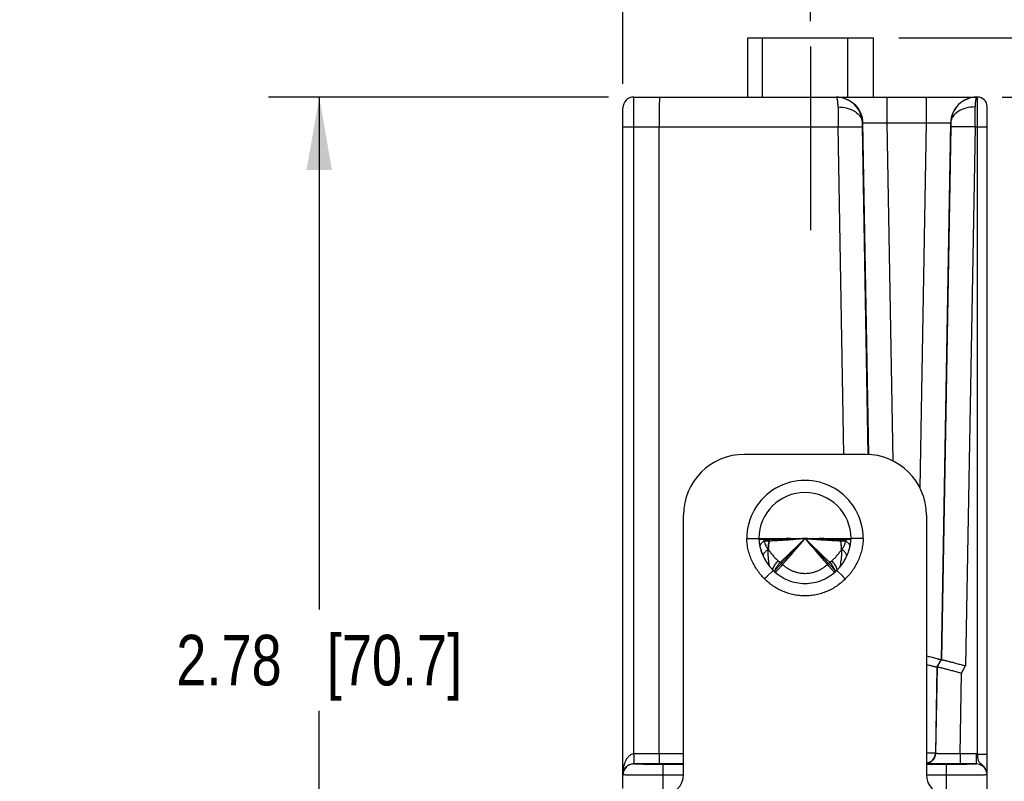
# Model space of a CAD drawing. Header units: inches. Extents: x 0 to 22, y 0 to 17.
# Tile 39 of 42: x 13.9 to 16.3, y 13.5 to 15.4. Entities that reach past the tile are written whole.
import ezdxf

# ---------------------------------------------------------------- set-up
doc = ezdxf.new("R2010")
doc.units = ezdxf.units.IN
doc.header["$LTSCALE"] = 1.21
doc.header["$MEASUREMENT"] = 0
doc.linetypes.add('CENTER', pattern=[0.6, 0.375, -0.075, 0.075, -0.075])
doc.layers.get('0').update_dxf_attribs({"linetype": 'CONTINUOUS'})
for name, color, linetype in [('02___PRT_ALL_AXES', 7, 'CONTINUOUS'), ('06___PRT_ALL_SURFS', 7, 'CONTINUOUS'), ('DEFAULT_1', 7, 'CENTER'), ('DIMENSIONS', 7, 'CONTINUOUS'), ('FEATURES', 7, 'CONTINUOUS')]:
    doc.layers.add(name, color=color, linetype=linetype)
doc.styles.get("Standard").update_dxf_attribs({"font": 'txt', "width": 0.8})
doc.dimstyles.new('DIMSTYLE_1', dxfattribs={"dimtxt": 0.125, "dimasz": 0.18, "dimexe": 0.125, "dimexo": 0.0625, "dimgap": 0.0625, "dimtad": 0, "dimtih": 1, "dimtoh": 1, "dimzin": 4, "dimdsep": 46, "dimtxsty": 'STANDARD', "dimblk": '_FILLED', "dimblk1": '_FILLED', "dimblk2": '_FILLED', "dimcen": 0.09, "dimadec": 0, "dimazin": 0, "dimtp": 0.001, "dimtm": 0.001, "dimtfac": 1, "dimtofl": 0, "dimtmove": 0, "dimatfit": 3, "dimldrblk": '_FILLED', "dimfxl": 1, "dimtolj": 1, "dimtzin": 4, "dimarcsym": 0})

# ---------------------------------------------------------------- blocks, each defined once
blk = doc.blocks.new('_FILLED')
at = {"color": 0, "linetype": 'BYBLOCK'}
blk.add_solid([(0, 0), (-1, 0.174), (-1, -0.174)], dxfattribs=at)
blk = doc.blocks.new('*D2')
at = {"layer": 'DIMENSIONS', "color": 2, "linetype": 'CONTINUOUS'}
for p, q in [((15.3525, 15.1992), (15.3525, 16.1879)), ((15.8165, 15.3544), (15.8165, 16.1879)), ((15.3525, 16.0629), (14.9499, 16.0629)), ((15.8165, 16.0629), (16.1765, 16.0629))]:
    blk.add_line(p, q, dxfattribs=at)
at = {"layer": 'DIMENSIONS', "color": 2, "linetype": 'CONTINUOUS', "xscale": 0.18, "yscale": 0.18, "zscale": 0.18}
blk.add_blockref('_FILLED', (15.3525, 16.0629), dxfattribs=at)
at = {"layer": 'DIMENSIONS', "color": 2, "linetype": 'CONTINUOUS', "xscale": 0.18, "yscale": 0.18, "zscale": 0.18, "rotation": 180}
blk.add_blockref('_FILLED', (15.8165, 16.0629), dxfattribs=at)
at = {"layer": 'DIMENSIONS', "color": 2, "linetype": 'CONTINUOUS', "insert": (14.8874, 16.1254), "char_height": 0.125, "width": 1.025, "attachment_point": 3, "line_spacing_factor": 0.9}
blk.add_mtext('.46{\\Ftxt.shx;\\W1.000000;\\H0.125000; }[11.8]', dxfattribs=at)
blk = doc.blocks.new('*D3')
at = {"layer": 'DIMENSIONS', "color": 2, "linetype": 'CONTINUOUS'}
for p, q in [((17.0025, 15.3129), (17.0025, 15.6568)), ((17.0025, 15.6568), (17.12, 15.6568)), ((16.0345, 15.3129), (17.1275, 15.3129)), ((16.2897, 15.1669), (17.1275, 15.1669)), ((17.0025, 15.1669), (17.0025, 14.8069))]:
    blk.add_line(p, q, dxfattribs=at)
at = {"layer": 'DIMENSIONS', "color": 2, "linetype": 'CONTINUOUS', "xscale": 0.18, "yscale": 0.18, "zscale": 0.18}
for p, rotation in [((17.0025, 15.3129), 270), ((17.0025, 15.1669), 90)]:
    blk.add_blockref('_FILLED', p, dxfattribs=dict(at, rotation=rotation))
at = {"layer": 'DIMENSIONS', "color": 2, "linetype": 'CONTINUOUS', "insert": (17.1825, 15.7193), "char_height": 0.125, "width": 0.925, "attachment_point": 1, "line_spacing_factor": 0.9}
blk.add_mtext('.15{\\Ftxt.shx;\\W1.000000;\\H0.125000; }[3.7]', dxfattribs=at)
blk = doc.blocks.new('*D5')
at = {"layer": 'DIMENSIONS', "color": 2, "linetype": 'CONTINUOUS'}
for p, q in [((15.317, 15.1669), (14.4775, 15.1669)), ((14.6025, 15.1669), (14.6025, 13.9006)), ((14.6025, 12.3842), (14.6025, 13.6506)), ((15.39, 12.3842), (14.4775, 12.3842))]:
    blk.add_line(p, q, dxfattribs=at)
at = {"layer": 'DIMENSIONS', "color": 2, "linetype": 'CONTINUOUS', "xscale": 0.18, "yscale": 0.18, "zscale": 0.18}
for p, rotation in [((14.6025, 15.1669), 90), ((14.6025, 12.3842), 270)]:
    blk.add_blockref('_FILLED', p, dxfattribs=dict(at, rotation=rotation))
at = {"layer": 'DIMENSIONS', "color": 2, "linetype": 'CONTINUOUS', "insert": (14.6025, 13.8381), "char_height": 0.125, "width": 1.125, "attachment_point": 2, "line_spacing_factor": 0.9}
blk.add_mtext('2.78{\\Ftxt.shx;\\W1.000000;\\H0.125000; }[70.7]', dxfattribs=at)

msp = doc.modelspace()

# ---------------------------------------------------------------- linework, layer by layer
at = {"color": 7, "linetype": 'CONTINUOUS'}
for p, q in [((15.3793, 15.0932), (15.3795, 15.1669)), ((15.3795, 15.1669), (15.8795, 15.1669)), ((15.8799, 15.1669), (16.2289, 15.1669)), ((16.0048, 15.1669), (16.0048, 15.1031)), ((16.1022, 15.1669), (16.1022, 15.1031)), ((16.2289, 13.5436), (16.2289, 15.1669)), ((15.3525, 13.4587), (15.3525, 15.1399)), ((16.2525, 13.4921), (16.2525, 15.1433)), ((15.3793, 13.5437), (15.3793, 15.0932)), ((15.3793, 15.0932), (15.8844, 15.0932)), ((15.4425, 13.5437), (15.4425, 15.0932)), ((15.8985, 14.2839), (15.8844, 15.0932)), ((15.9443, 15.1031), (15.9448, 15.1031)), ((15.9444, 15.0933), (15.9443, 15.1031)), ((15.9585, 14.284), (15.9444, 15.0933)), ((15.9448, 15.1031), (15.9591, 14.2834)), ((16.0048, 15.1031), (16.0194, 14.2681)), ((16.0048, 15.1031), (16.1022, 15.1031)), ((16.1022, 15.1031), (16.0865, 14.2013)), ((16.1622, 15.1031), (16.139, 13.7765)), ((16.1626, 15.0933), (16.1397, 13.7769)), ((16.1622, 15.1031), (16.1627, 15.1031)), ((16.1627, 15.1031), (16.1626, 15.0933)), ((16.2226, 15.0932), (16.1994, 13.7614)), ((16.2226, 15.0932), (16.2289, 15.0932)), ((15.6586, 14.0758), (15.6667, 14.0759)), ((15.6667, 14.0759), (15.6679, 14.076)), ((15.6679, 14.076), (15.6754, 14.0761)), ((15.6754, 14.0761), (15.6763, 14.0761)), ((15.6763, 14.0761), (15.6886, 14.0763)), ((15.9133, 14.0759), (15.9152, 14.0756)), ((15.9152, 14.0756), (15.9164, 14.0751)), ((15.9288, 14.0761), (15.9164, 14.0763)), ((15.9296, 14.0761), (15.9288, 14.0761)), ((15.9371, 14.0759), (15.9296, 14.0761)), ((15.9384, 14.0759), (15.9371, 14.0759)), ((15.9464, 14.0758), (15.9384, 14.0759)), ((15.7364, 14.0212), (15.7412, 14.0173)), ((15.8639, 14.0173), (15.8686, 14.0212)), ((15.724, 13.9974), (15.7085, 13.9819)), ((15.7291, 13.9926), (15.7287, 13.9932)), ((15.7292, 13.9927), (15.7291, 13.9926)), ((15.8763, 13.9931), (15.876, 13.9926)), ((15.8966, 13.9819), (15.881, 13.9974)), ((15.7083, 13.9817), (15.7028, 13.9762)), ((15.7085, 13.9819), (15.7083, 13.9817)), ((15.8968, 13.9817), (15.8966, 13.9819)), ((15.9022, 13.9762), (15.8968, 13.9817)), ((16.1287, 13.7586), (16.139, 13.7765)), ((16.1294, 13.7591), (16.1397, 13.7769)), ((16.1397, 13.7769), (16.139, 13.7765)), ((16.1287, 13.7586), (16.125, 13.5458)), ((16.1256, 13.5452), (16.1294, 13.7591)), ((16.1294, 13.7591), (16.1287, 13.7586)), ((16.1891, 13.7435), (16.1994, 13.7614)), ((16.1856, 13.5437), (16.1891, 13.7435)), ((15.3793, 13.5437), (15.3794, 13.5224)), ((15.4425, 13.5437), (15.3797, 13.5437)), ((15.4425, 13.5437), (15.4423, 13.5192)), ((15.5025, 13.5437), (15.4425, 13.5437)), ((16.125, 13.5458), (16.1026, 13.5461)), ((16.1256, 13.5452), (16.125, 13.5458)), ((16.1856, 13.5437), (16.1856, 13.5192)), ((16.2255, 13.5437), (16.1856, 13.5437)), ((16.2255, 13.5437), (16.2255, 13.5191)), ((15.3795, 13.5191), (15.3795, 13.5192)), ((15.4424, 13.5192), (15.3795, 13.5192)), ((15.5025, 13.5192), (15.4424, 13.5192)), ((15.4525, 13.4579), (15.4525, 13.5178)), ((15.5025, 13.5178), (15.4525, 13.5178)), ((16.1525, 13.5178), (16.1025, 13.5178)), ((16.1525, 13.4579), (16.1525, 13.5178)), ((16.2255, 13.5192), (16.1856, 13.5192)), ((15.5025, 13.4913), (15.4525, 13.4913)), ((16.1525, 13.4913), (16.1025, 13.4913)), ((16.2525, 12.4842), (16.2525, 13.4921))]:
    msp.add_line(p, q, dxfattribs=at)
for centre, radius, start, end in [((15.3795, 15.1399), 0.027, 90, 180), ((16.2289, 15.1433), 0.0236, 0, 90), ((33.9202, 15.1573), 18.0359, 180.04746, 180.20355), ((0.6146, 15.152), 15.6082, 359.78431, 359.96468), ((15.8025, 14.0759), 0.1439, 359.9465, 180.0535), ((15.8025, 14.0759), 0.1139, 0.1866, 179.8134), ((15.7943, 14.0802), 0.1057, 182.1262, 182.3281), ((15.7949, 14.0803), 0.1063, 182.3287, 183.1669), ((15.8001, 14.0807), 0.1116, 183.2322, 192.5733), ((15.8781, 14.0416), 0.1665, 170.3196, 177.2244), ((15.6626, 14.0772), 0.052, 351.5394, 358.5805), ((30.203, -1.0449), 20.8809, 133.60221, 133.83508), ((-9.3796, 35.746), 33.2225, 319.14083, 319.28684), ((5.823, 3.5784), 14.4841, 46.11346, 46.4492), ((40.9845, 35.7459), 33.2222, 220.71316, 220.85917), ((15.9424, 14.0772), 0.052, 181.4189, 188.4604), ((15.7269, 14.0416), 0.1665, 2.7756, 9.6805), ((15.8023, 14.0812), 0.1142, 348.7839, 349.4292), ((15.8058, 14.0806), 0.1107, 349.3922, 356.7779), ((15.8102, 14.0803), 0.1063, 356.8202, 357.6714), ((15.8108, 14.0802), 0.1057, 357.672, 357.8738), ((15.8038, 14.0814), 0.1154, 192.519, 192.6612), ((15.8056, 14.0818), 0.1172, 192.6812, 202.3122), ((15.8056, 14.0818), 0.1172, 192.8386, 202.3117), ((15.8063, 14.0821), 0.1179, 202.3124, 210.7174), ((15.7994, 14.0818), 0.1173, 332.7838, 340.5299), ((15.8, 14.0817), 0.1166, 340.512, 348.7613), ((15.9078, 14.0571), 0.00605, 347.2003, 354.0701), ((15.7047, 14.0333), 0.00523, 196.1171, 205.6616), ((15.8088, 14.0835), 0.1208, 210.6746, 211.7168), ((15.8097, 14.084), 0.1218, 211.7221, 217.6288), ((15.9085, 14.1967), 0.2453, 226.9792, 228.8847), ((15.6974, 14.1957), 0.244, 311.11, 313.0261), ((15.7952, 14.0842), 0.1221, 322.3945, 324.6947), ((15.7958, 14.0837), 0.1213, 324.6888, 330.3381), ((15.7974, 14.0828), 0.1195, 330.3441, 332.7918), ((15.7985, 14.0823), 0.1182, 332.7932, 334.3259), ((15.9003, 14.0333), 0.00523, 334.3464, 343.9561), ((15.8099, 14.0842), 0.1221, 217.6255, 219.0486), ((15.8092, 14.0836), 0.1212, 219.0406, 225.3323), ((15.8052, 14.078), 0.1143, 224.7747, 234.3034), ((15.8042, 14.077), 0.113, 224.7499, 228.2711), ((15.8055, 14.0783), 0.1148, 228.2696, 234.2928), ((15.8, 14.0779), 0.1142, 306.6125, 315.2286), ((15.7996, 14.0783), 0.1148, 306.6239, 311.719), ((15.8008, 14.077), 0.113, 311.7171, 315.2501), ((15.7957, 14.0838), 0.1214, 314.6719, 322.4042), ((15.3797, 13.4918), 0.052, 89.9913, 90.4914), ((16.1006, 13.5456), 0.025, 274.4048, 358.9652), ((16.1, 13.5463), 0.025, 275.8247, 358.966), ((16.2255, 13.4918), 0.052, 86.2735, 90.0003), ((15.3795, 13.4921), 0.027, 89.9953, 179.9953), ((16.2255, 13.4922), 0.027, 24.5934, 89.9863), ((16.2255, 13.4921), 0.027, 22.5117, 89.9967)]:
    msp.add_arc(centre, radius, start, end, dxfattribs=at)
for points, knots in [([(15.4428, 15.1669), (15.4428, 15.1669), (15.4429, 15.1667), (15.4428, 15.1665), (15.4428, 15.1661), (15.4428, 15.1655), (15.4428, 15.1647), (15.4427, 15.1633), (15.4427, 15.1611), (15.4427, 15.1581), (15.4427, 15.1544), (15.4426, 15.1501), (15.4426, 15.1433), (15.4426, 15.1338), (15.4425, 15.1212), (15.4425, 15.1075), (15.4425, 15.0981), (15.4425, 15.0932)], [0, 0, 0, 0, 0.001222, 0.004828, 0.010813, 0.019163, 0.029864, 0.042898, 0.075828, 0.117609, 0.167878, 0.226151, 0.291871, 0.443162, 0.615996, 0.804056, 1, 1, 1, 1]), ([(15.9443, 15.1031), (15.9441, 15.1115), (15.9406, 15.1283), (15.926, 15.1495), (15.9047, 15.1636), (15.8878, 15.1669), (15.8795, 15.1669)], [0, 0, 0, 0, 0.250968, 0.50121, 0.750791, 1, 1, 1, 1]), ([(15.8843, 15.1424), (15.8843, 15.1459), (15.8841, 15.1507), (15.8834, 15.1568), (15.8828, 15.1603), (15.8821, 15.1631), (15.8813, 15.1653), (15.8803, 15.1669), (15.8795, 15.1669)], [0, 0, 0, 0, 0.40652, 0.572741, 0.712255, 0.824113, 0.908263, 1, 1, 1, 1]), ([(15.8799, 15.1669), (15.8882, 15.1669), (15.9051, 15.1636), (15.9266, 15.1495), (15.9411, 15.1283), (15.9447, 15.1114), (15.9448, 15.1031)], [0, 0, 0, 0, 0.250014, 0.499976, 0.749953, 1, 1, 1, 1]), ([(16.2272, 15.1669), (16.2188, 15.1669), (16.2019, 15.1636), (16.1805, 15.1495), (16.1659, 15.1283), (16.1623, 15.1114), (16.1622, 15.1031)], [0, 0, 0, 0, 0.250014, 0.499976, 0.749953, 1, 1, 1, 1]), ([(16.2275, 15.1669), (16.2192, 15.1669), (16.2024, 15.1636), (16.181, 15.1495), (16.1665, 15.1283), (16.1629, 15.1115), (16.1627, 15.1031)], [0, 0, 0, 0, 0.249209, 0.49879, 0.749032, 1, 1, 1, 1]), ([(16.2275, 15.1669), (16.2268, 15.1669), (16.2257, 15.1653), (16.2249, 15.1631), (16.2242, 15.1603), (16.2236, 15.1568), (16.2229, 15.1507), (16.2227, 15.1459), (16.2227, 15.1424)], [0, 0, 0, 0, 0.091737, 0.175887, 0.287745, 0.427259, 0.59348, 1, 1, 1, 1]), ([(15.8843, 15.1424), (15.8919, 15.1424), (15.9066, 15.1405), (15.926, 15.1325), (15.9381, 15.1214), (15.9432, 15.1111), (15.9442, 15.1057), (15.9443, 15.1031)], [0, 0, 0, 0, 0.291666, 0.560866, 0.794453, 0.899662, 1, 1, 1, 1]), ([(16.2227, 15.1424), (16.2151, 15.1424), (16.2004, 15.1405), (16.1811, 15.1325), (16.169, 15.1214), (16.1638, 15.1111), (16.1628, 15.1057), (16.1627, 15.1031)], [0, 0, 0, 0, 0.291664, 0.560862, 0.794452, 0.899662, 1, 1, 1, 1]), ([(15.3525, 15.0928), (15.3525, 15.0928), (15.3528, 15.0928), (15.3531, 15.0929), (15.3538, 15.0929), (15.3546, 15.093), (15.3557, 15.093), (15.3577, 15.0931), (15.3606, 15.0931), (15.3646, 15.0932), (15.3692, 15.0932), (15.3741, 15.0932), (15.3775, 15.0932), (15.3793, 15.0932)], [0, 0, 0, 0, 0.005127, 0.019608, 0.043417, 0.076397, 0.118317, 0.168706, 0.292762, 0.444029, 0.616885, 0.804963, 1, 1, 1, 1]), ([(15.8844, 15.0932), (15.8883, 15.0933), (15.8958, 15.0934), (15.9068, 15.0936), (15.917, 15.0937), (15.9259, 15.0937), (15.9325, 15.0937), (15.9368, 15.0936), (15.9394, 15.0936), (15.9414, 15.0935), (15.9429, 15.0935), (15.9438, 15.0933), (15.9443, 15.0934), (15.9444, 15.0933)], [0, 0, 0, 0, 0.192776, 0.378654, 0.550062, 0.700783, 0.825238, 0.876057, 0.918653, 0.952607, 0.977576, 0.993396, 1, 1, 1, 1]), ([(15.9448, 15.1031), (15.9449, 15.1032), (15.9454, 15.1032), (15.9463, 15.1033), (15.9478, 15.1034), (15.9499, 15.1034), (15.9524, 15.1035), (15.9568, 15.1035), (15.9633, 15.1035), (15.9722, 15.1035), (15.9824, 15.1034), (15.9934, 15.1033), (16.001, 15.1031), (16.0048, 15.1031)], [0, 0, 0, 0, 0.006567, 0.022326, 0.047267, 0.081166, 0.123722, 0.174541, 0.298972, 0.449792, 0.62129, 0.807051, 1, 1, 1, 1]), ([(16.1022, 15.1031), (16.1061, 15.1031), (16.1136, 15.1033), (16.1247, 15.1034), (16.1348, 15.1035), (16.1438, 15.1035), (16.1503, 15.1035), (16.1546, 15.1035), (16.1572, 15.1034), (16.1592, 15.1034), (16.1607, 15.1033), (16.1616, 15.1032), (16.1621, 15.1032), (16.1622, 15.1031)], [0, 0, 0, 0, 0.192947, 0.378704, 0.550201, 0.701022, 0.825455, 0.876275, 0.918831, 0.95273, 0.977673, 0.993435, 1, 1, 1, 1]), ([(16.2226, 15.0932), (16.2188, 15.0933), (16.2112, 15.0934), (16.2002, 15.0936), (16.19, 15.0937), (16.1811, 15.0937), (16.1746, 15.0937), (16.1702, 15.0936), (16.1677, 15.0936), (16.1657, 15.0935), (16.1641, 15.0935), (16.1632, 15.0933), (16.1627, 15.0934), (16.1626, 15.0933)], [0, 0, 0, 0, 0.192776, 0.378654, 0.550062, 0.700783, 0.825238, 0.876057, 0.918653, 0.952607, 0.977576, 0.993396, 1, 1, 1, 1]), ([(16.2289, 15.0932), (16.2304, 15.0932), (16.2334, 15.0932), (16.2378, 15.0932), (16.2419, 15.0932), (16.2454, 15.0931), (16.248, 15.0931), (16.2497, 15.093), (16.2507, 15.093), (16.2514, 15.093), (16.252, 15.0929), (16.2523, 15.0929), (16.2525, 15.0929), (16.2525, 15.0928)], [0, 0, 0, 0, 0.194572, 0.38246, 0.555321, 0.706715, 0.830951, 0.881433, 0.923437, 0.956488, 0.98035, 0.994864, 1, 1, 1, 1]), ([(15.7028, 13.9762), (15.6962, 13.9827), (15.6872, 13.9935), (15.6773, 14.0092), (15.671, 14.0217), (15.6659, 14.0347), (15.6621, 14.0481), (15.6596, 14.0619), (15.6588, 14.0712), (15.6586, 14.0758)], [0, 0, 0, 0, 0.249713, 0.374718, 0.499747, 0.624775, 0.74984, 0.874978, 1, 1, 1, 1]), ([(15.6887, 14.0752), (15.6887, 14.0752), (15.6887, 14.0752), (15.6888, 14.0753), (15.689, 14.0753), (15.6892, 14.0754), (15.6896, 14.0755), (15.69, 14.0756), (15.6907, 14.0758), (15.6913, 14.0759), (15.6918, 14.0759)], [0, 0, 0, 0, 0.015841, 0.036651, 0.096125, 0.181273, 0.292717, 0.430588, 0.59473, 1, 1, 1, 1]), ([(15.6887, 14.0751), (15.6887, 14.0751), (15.6887, 14.0751), (15.6887, 14.0752), (15.6887, 14.0752)], [0, 0, 0, 0, 0.737206, 1, 1, 1, 1]), ([(15.7019, 14.0697), (15.701, 14.0692), (15.6993, 14.0681), (15.697, 14.0664), (15.695, 14.0647), (15.6934, 14.0629), (15.6922, 14.0611), (15.6915, 14.0593), (15.6911, 14.0575), (15.6912, 14.0563), (15.6913, 14.0558)], [0, 0, 0, 0, 0.167361, 0.323139, 0.465848, 0.595038, 0.71104, 0.815233, 0.910242, 1, 1, 1, 1]), ([(15.6989, 14.0759), (15.699, 14.0753), (15.6993, 14.0741), (15.7001, 14.0725), (15.7009, 14.071), (15.7016, 14.0701), (15.7019, 14.0697)], [0, 0, 0, 0, 0.273106, 0.528474, 0.769615, 1, 1, 1, 1]), ([(15.714, 14.0696), (15.712, 14.0694), (15.7079, 14.0693), (15.7039, 14.0695), (15.7019, 14.0697)], [0, 0, 0, 0, 0.512217, 1, 1, 1, 1]), ([(15.7019, 14.0697), (15.7023, 14.0678), (15.7033, 14.0641), (15.705, 14.0596), (15.7068, 14.0563), (15.708, 14.0543), (15.709, 14.0527), (15.7098, 14.0518), (15.7104, 14.0511), (15.711, 14.0504), (15.7115, 14.0499), (15.7119, 14.0496)], [0, 0, 0, 0, 0.255951, 0.506658, 0.630544, 0.753822, 0.815347, 0.876843, 0.907603, 0.93838, 1, 1, 1, 1]), ([(15.8025, 14.0759), (15.7948, 14.075), (15.7794, 14.0736), (15.7603, 14.0723), (15.7454, 14.0714), (15.7346, 14.0708), (15.7242, 14.0702), (15.7174, 14.0698), (15.714, 14.0696)], [0, 0, 0, 0, 0.263527, 0.521627, 0.646937, 0.768889, 0.88682, 1, 1, 1, 1]), ([(15.8025, 14.0759), (15.7947, 14.0757), (15.7793, 14.0756), (15.7639, 14.0758), (15.7562, 14.0759)], [0, 0, 0, 0, 0.505689, 1, 1, 1, 1]), ([(15.8488, 14.0759), (15.8412, 14.0758), (15.8258, 14.0756), (15.8103, 14.0757), (15.8025, 14.0759)], [0, 0, 0, 0, 0.494311, 1, 1, 1, 1]), ([(15.891, 14.0696), (15.8877, 14.0698), (15.8808, 14.0702), (15.8704, 14.0708), (15.8596, 14.0714), (15.8447, 14.0723), (15.8256, 14.0736), (15.8103, 14.075), (15.8025, 14.0759)], [0, 0, 0, 0, 0.11318, 0.231111, 0.353063, 0.478373, 0.736473, 1, 1, 1, 1]), ([(15.9031, 14.0697), (15.9011, 14.0695), (15.8971, 14.0693), (15.8931, 14.0694), (15.891, 14.0696)], [0, 0, 0, 0, 0.487782, 1, 1, 1, 1]), ([(15.8932, 14.0496), (15.8935, 14.0499), (15.8942, 14.0506), (15.8954, 14.052), (15.8968, 14.0539), (15.8983, 14.0563), (15.8996, 14.0588), (15.9007, 14.0614), (15.902, 14.065), (15.9027, 14.0678), (15.9031, 14.0697)], [0, 0, 0, 0, 0.061618, 0.123139, 0.246109, 0.36938, 0.493257, 0.618074, 0.744069, 1, 1, 1, 1]), ([(15.9464, 14.0758), (15.9463, 14.0712), (15.9455, 14.0619), (15.9429, 14.0481), (15.9391, 14.0347), (15.934, 14.0217), (15.9277, 14.0092), (15.9179, 13.9935), (15.9088, 13.9827), (15.9022, 13.9762)], [0, 0, 0, 0, 0.125006, 0.25007, 0.375095, 0.500131, 0.62516, 0.750188, 1, 1, 1, 1]), ([(15.9031, 14.0697), (15.9034, 14.0701), (15.9041, 14.071), (15.905, 14.0725), (15.9057, 14.0741), (15.906, 14.0753), (15.9062, 14.0759)], [0, 0, 0, 0, 0.230386, 0.471483, 0.726888, 1, 1, 1, 1]), ([(15.9138, 14.0565), (15.9139, 14.057), (15.9138, 14.0581), (15.9134, 14.0598), (15.9125, 14.0615), (15.9113, 14.0633), (15.9097, 14.065), (15.9078, 14.0666), (15.9056, 14.0682), (15.904, 14.0692), (15.9031, 14.0697)], [0, 0, 0, 0, 0.089862, 0.186135, 0.291896, 0.4091, 0.538712, 0.680881, 0.835102, 1, 1, 1, 1]), ([(15.6997, 14.0319), (15.6996, 14.0321), (15.6995, 14.0327), (15.6994, 14.034), (15.6996, 14.0354), (15.7001, 14.0368), (15.7008, 14.0383), (15.702, 14.0403), (15.7038, 14.0426), (15.7061, 14.045), (15.7088, 14.0474), (15.7108, 14.0489), (15.7119, 14.0496)], [0, 0, 0, 0, 0.039593, 0.080899, 0.170946, 0.220773, 0.274124, 0.391852, 0.524506, 0.671305, 0.830697, 1, 1, 1, 1]), ([(15.7119, 14.0496), (15.7134, 14.047), (15.7169, 14.0419), (15.7227, 14.0345), (15.7292, 14.0275), (15.7339, 14.0232), (15.7364, 14.0212)], [0, 0, 0, 0, 0.242994, 0.491036, 0.74361, 1, 1, 1, 1]), ([(15.8686, 14.0212), (15.8711, 14.0232), (15.8759, 14.0275), (15.8824, 14.0345), (15.8882, 14.0419), (15.8916, 14.047), (15.8932, 14.0496)], [0, 0, 0, 0, 0.256354, 0.508928, 0.756997, 1, 1, 1, 1]), ([(15.9054, 14.0319), (15.9054, 14.0322), (15.9056, 14.0328), (15.9056, 14.034), (15.9054, 14.0354), (15.9049, 14.0368), (15.9042, 14.0383), (15.9031, 14.0403), (15.9012, 14.0427), (15.8989, 14.045), (15.8962, 14.0474), (15.8942, 14.0489), (15.8932, 14.0496)], [0, 0, 0, 0, 0.039597, 0.080911, 0.170979, 0.220816, 0.274175, 0.391914, 0.524568, 0.671356, 0.830726, 1, 1, 1, 1]), ([(15.724, 13.9974), (15.7238, 13.9976), (15.7235, 13.998), (15.7233, 13.9988), (15.7232, 13.9998), (15.7233, 14.0008), (15.7236, 14.002), (15.724, 14.0034), (15.7246, 14.0048), (15.7254, 14.0064), (15.7263, 14.008), (15.7278, 14.0104), (15.73, 14.0136), (15.733, 14.0174), (15.7352, 14.0199), (15.7364, 14.0212)], [0, 0, 0, 0, 0.026262, 0.054951, 0.087823, 0.125991, 0.170033, 0.220177, 0.276455, 0.338685, 0.406541, 0.479649, 0.639791, 0.815047, 1, 1, 1, 1]), ([(15.7287, 13.9932), (15.7284, 13.9936), (15.7283, 13.9945), (15.7283, 13.9957), (15.7286, 13.9968), (15.7289, 13.998), (15.7294, 13.9994), (15.7301, 14.0009), (15.7311, 14.0031), (15.7328, 14.006), (15.7352, 14.0097), (15.738, 14.0135), (15.7401, 14.016), (15.7412, 14.0173)], [0, 0, 0, 0, 0.054775, 0.089576, 0.130038, 0.176335, 0.228473, 0.286321, 0.349585, 0.490926, 0.64925, 0.820641, 1, 1, 1, 1]), ([(15.7472, 14.0118), (15.7461, 14.0106), (15.7445, 14.0087), (15.7423, 14.0064), (15.7402, 14.0041), (15.7383, 14.002), (15.7364, 14), (15.7352, 13.9987), (15.734, 13.9974), (15.7329, 13.9963), (15.732, 13.9953), (15.7312, 13.9945), (15.7305, 13.9938), (15.73, 13.9933), (15.7295, 13.993), (15.7293, 13.9928), (15.7292, 13.9927)], [0, 0, 0, 0, 0.18914, 0.280755, 0.369323, 0.534743, 0.61048, 0.68085, 0.74537, 0.803565, 0.854971, 0.899244, 0.936108, 0.96531, 0.986663, 1, 1, 1, 1]), ([(15.7472, 14.0118), (15.7491, 14.0101), (15.753, 14.0069), (15.7592, 14.0026), (15.7659, 13.9988), (15.7728, 13.9957), (15.78, 13.9932), (15.7874, 13.9914), (15.7937, 13.9905), (15.7987, 13.9901), (15.8038, 13.99), (15.8101, 13.9903), (15.8177, 13.9914), (15.8251, 13.9932), (15.8322, 13.9957), (15.8392, 13.9988), (15.8458, 14.0026), (15.852, 14.0069), (15.8559, 14.0101), (15.8578, 14.0118)], [0, 0, 0, 0, 0.062471, 0.124948, 0.187433, 0.249928, 0.312431, 0.374947, 0.437475, 0.468748, 0.500023, 0.562556, 0.625077, 0.687589, 0.750087, 0.812578, 0.875059, 0.937532, 1, 1, 1, 1]), ([(15.8759, 13.9927), (15.8758, 13.9927), (15.8756, 13.9929), (15.8752, 13.9932), (15.8746, 13.9937), (15.8739, 13.9944), (15.8731, 13.9952), (15.8718, 13.9966), (15.8703, 13.9982), (15.8687, 13.9999), (15.8668, 14.0019), (15.8649, 14.0041), (15.8628, 14.0063), (15.8606, 14.0087), (15.8589, 14.0106), (15.8578, 14.0118)], [0, 0, 0, 0, 0.011987, 0.032202, 0.060462, 0.096586, 0.140317, 0.191375, 0.313975, 0.384554, 0.460659, 0.62723, 0.716546, 0.809002, 1, 1, 1, 1]), ([(15.8639, 14.0173), (15.865, 14.016), (15.867, 14.0134), (15.8699, 14.0096), (15.8723, 14.0059), (15.874, 14.0029), (15.875, 14.0007), (15.8757, 13.9993), (15.8762, 13.9979), (15.8765, 13.9966), (15.8767, 13.9955), (15.8768, 13.9946), (15.8766, 13.9937), (15.8765, 13.9933), (15.8763, 13.9931)], [0, 0, 0, 0, 0.180374, 0.352596, 0.511456, 0.652952, 0.716132, 0.77378, 0.825605, 0.87149, 0.911459, 0.94572, 0.974858, 1, 1, 1, 1]), ([(15.881, 13.9974), (15.8812, 13.9976), (15.8815, 13.998), (15.8817, 13.9988), (15.8818, 13.9997), (15.8817, 14.0008), (15.8814, 14.002), (15.881, 14.0033), (15.8804, 14.0048), (15.8796, 14.0063), (15.8787, 14.008), (15.8772, 14.0104), (15.875, 14.0135), (15.872, 14.0173), (15.8698, 14.0199), (15.8686, 14.0212)], [0, 0, 0, 0, 0.02562, 0.053774, 0.086259, 0.124188, 0.168107, 0.218209, 0.274502, 0.336799, 0.404772, 0.478045, 0.638635, 0.814446, 1, 1, 1, 1]), ([(15.876, 13.9926), (15.876, 13.9926), (15.876, 13.9926), (15.876, 13.9926), (15.876, 13.9926), (15.8759, 13.9926), (15.8759, 13.9927), (15.8759, 13.9927), (15.8759, 13.9927)], [0, 0, 0, 0, 0.020164, 0.069608, 0.149258, 0.259175, 0.569543, 1, 1, 1, 1]), ([(15.9022, 13.9762), (15.899, 13.9729), (15.8921, 13.9667), (15.881, 13.9583), (15.8711, 13.9523), (15.8629, 13.9481), (15.8545, 13.9443), (15.8436, 13.9403), (15.8301, 13.9369), (15.8164, 13.9348), (15.8025, 13.9341), (15.791, 13.9347), (15.7818, 13.9358), (15.7727, 13.9374), (15.7614, 13.9403), (15.7484, 13.9451), (15.7359, 13.9511), (15.724, 13.9583), (15.7129, 13.9667), (15.7061, 13.9729), (15.7028, 13.9762)], [0, 0, 0, 0, 0.062466, 0.124974, 0.187466, 0.218719, 0.249976, 0.31248, 0.374985, 0.437483, 0.499981, 0.562481, 0.59374, 0.624999, 0.6875, 0.750001, 0.812494, 0.874998, 0.937524, 1, 1, 1, 1]), ([(15.8681, 13.9862), (15.8668, 13.9852), (15.8595, 13.9801), (15.8389, 13.9688), (15.8025, 13.9613), (15.7661, 13.9688), (15.7461, 13.9798), (15.7393, 13.9845), (15.7384, 13.9851)], [0, 0, 0, 0, 0.034604, 0.192313, 0.506599, 0.820885, 0.978594, 1, 1, 1, 1]), ([(16.139, 13.7765), (16.139, 13.7764), (16.1387, 13.7765), (16.1382, 13.7765), (16.1373, 13.7767), (16.1361, 13.777), (16.1347, 13.7773), (16.1322, 13.7779), (16.1284, 13.7789), (16.1231, 13.7802), (16.1169, 13.7818), (16.11, 13.7836), (16.1052, 13.7849), (16.1027, 13.7856)], [0, 0, 0, 0, 0.006261, 0.021051, 0.044385, 0.076168, 0.116215, 0.164232, 0.282958, 0.429501, 0.600432, 0.791955, 1, 1, 1, 1]), ([(16.1397, 13.7769), (16.1397, 13.777), (16.1398, 13.7769), (16.1401, 13.7769), (16.1405, 13.7768), (16.1414, 13.7767), (16.1427, 13.7764), (16.1448, 13.7759), (16.1474, 13.7753), (16.1505, 13.7745), (16.154, 13.7736), (16.1596, 13.7722), (16.1673, 13.7701), (16.1773, 13.7674), (16.1882, 13.7645), (16.1956, 13.7624), (16.1994, 13.7614)], [0, 0, 0, 0, 0.002035, 0.006421, 0.013202, 0.022369, 0.047784, 0.082401, 0.125777, 0.177445, 0.236826, 0.303267, 0.454561, 0.625314, 0.809371, 1, 1, 1, 1]), ([(16.1028, 13.765), (16.1046, 13.7645), (16.1081, 13.7635), (16.1131, 13.7622), (16.1175, 13.7611), (16.1213, 13.7602), (16.1243, 13.7595), (16.1263, 13.759), (16.1275, 13.7588), (16.1281, 13.7586), (16.1285, 13.7586), (16.1287, 13.7586), (16.1287, 13.7586)], [0, 0, 0, 0, 0.214677, 0.408838, 0.579549, 0.724094, 0.840091, 0.925605, 0.956404, 0.979087, 0.993594, 1, 1, 1, 1]), ([(16.1294, 13.7591), (16.1294, 13.7591), (16.1295, 13.7591), (16.1298, 13.7591), (16.1302, 13.759), (16.131, 13.7588), (16.1324, 13.7585), (16.1345, 13.758), (16.1371, 13.7574), (16.1402, 13.7567), (16.1437, 13.7557), (16.1492, 13.7543), (16.157, 13.7523), (16.167, 13.7496), (16.1779, 13.7466), (16.1853, 13.7446), (16.1891, 13.7435)], [0, 0, 0, 0, 0.002035, 0.006421, 0.013202, 0.022369, 0.047784, 0.082401, 0.125777, 0.177445, 0.236826, 0.303267, 0.454561, 0.625314, 0.809371, 1, 1, 1, 1]), ([(15.3793, 13.5437), (15.3765, 13.5437), (15.3711, 13.5419), (15.3651, 13.5364), (15.3607, 13.5298), (15.3564, 13.5205), (15.3533, 13.5082), (15.3525, 13.4981), (15.3525, 13.4931)], [0, 0, 0, 0, 0.133967, 0.26323, 0.388947, 0.51271, 0.757065, 1, 1, 1, 1]), ([(15.3797, 13.5437), (15.3797, 13.5396), (15.3797, 13.5325), (15.3797, 13.5253), (15.3794, 13.5224)], [0, 0, 0, 0, 0.57976, 1, 1, 1, 1]), ([(16.1856, 13.5437), (16.1817, 13.5437), (16.1741, 13.5437), (16.1631, 13.5437), (16.153, 13.5438), (16.144, 13.544), (16.1375, 13.5441), (16.1332, 13.5443), (16.1306, 13.5445), (16.1286, 13.5446), (16.1271, 13.5448), (16.1262, 13.545), (16.1257, 13.5451), (16.1256, 13.5452)], [0, 0, 0, 0, 0.19279, 0.378391, 0.549801, 0.700521, 0.824866, 0.875646, 0.918189, 0.952097, 0.977092, 0.993002, 1, 1, 1, 1]), ([(16.2289, 13.5436), (16.2304, 13.5436), (16.2334, 13.5436), (16.2378, 13.5436), (16.2419, 13.5436), (16.2454, 13.5435), (16.248, 13.5435), (16.2497, 13.5434), (16.2507, 13.5434), (16.2514, 13.5433), (16.252, 13.5433), (16.2523, 13.5433), (16.2525, 13.5433), (16.2525, 13.5432)], [0, 0, 0, 0, 0.194572, 0.38246, 0.555321, 0.706714, 0.830951, 0.881433, 0.923437, 0.956487, 0.980349, 0.994864, 1, 1, 1, 1]), ([(16.2525, 13.4921), (16.2525, 13.4948), (16.2518, 13.5), (16.2487, 13.5073), (16.244, 13.5133), (16.2386, 13.5181), (16.2343, 13.5218), (16.232, 13.5255), (16.2304, 13.5298), (16.2295, 13.5359), (16.2291, 13.541), (16.2289, 13.5436)], [0, 0, 0, 0, 0.133866, 0.266875, 0.397467, 0.521635, 0.633211, 0.68599, 0.740959, 0.863809, 1, 1, 1, 1]), ([(15.3795, 13.5192), (15.3768, 13.5192), (15.3718, 13.5185), (15.3641, 13.5151), (15.3576, 13.5092), (15.3534, 13.5012), (15.3525, 13.4957), (15.3525, 13.4931)], [0, 0, 0, 0, 0.195108, 0.356173, 0.605466, 0.810751, 1, 1, 1, 1]), ([(15.3794, 13.5224), (15.3793, 13.5219), (15.3794, 13.5211), (15.3796, 13.5202), (15.3797, 13.5195), (15.3795, 13.5193), (15.3795, 13.5192)], [0, 0, 0, 0, 0.415291, 0.725409, 0.918851, 1, 1, 1, 1]), ([(15.4525, 13.5178), (15.4478, 13.5178), (15.4385, 13.5178), (15.4249, 13.5179), (15.4125, 13.518), (15.403, 13.5181), (15.3963, 13.5183), (15.392, 13.5184), (15.3883, 13.5185), (15.3853, 13.5186), (15.3829, 13.5187), (15.3813, 13.5188), (15.3804, 13.5189), (15.3799, 13.519), (15.3797, 13.519), (15.3795, 13.5191), (15.3795, 13.5191)], [0, 0, 0, 0, 0.19497, 0.382495, 0.555293, 0.706757, 0.772627, 0.831044, 0.881468, 0.92341, 0.956469, 0.980341, 0.988755, 0.99481, 0.998517, 1, 1, 1, 1]), ([(16.1856, 13.5192), (16.1761, 13.5192), (16.1582, 13.5192), (16.134, 13.5195), (16.1171, 13.5197), (16.1073, 13.5201), (16.1037, 13.5202), (16.1024, 13.5204)], [0, 0, 0, 0, 0.342093, 0.64477, 0.87286, 0.950255, 1, 1, 1, 1]), ([(16.2255, 13.5191), (16.2255, 13.5191), (16.2254, 13.519), (16.2251, 13.519), (16.2247, 13.5189), (16.2237, 13.5188), (16.2222, 13.5187), (16.2197, 13.5186), (16.2167, 13.5185), (16.213, 13.5184), (16.2088, 13.5183), (16.2021, 13.5181), (16.1926, 13.518), (16.1801, 13.5179), (16.1666, 13.5178), (16.1573, 13.5178), (16.1525, 13.5178)], [0, 0, 0, 0, 0.001483, 0.00519, 0.011245, 0.019659, 0.043531, 0.07659, 0.118532, 0.168956, 0.227373, 0.293243, 0.444707, 0.617505, 0.80503, 1, 1, 1, 1]), ([(15.4525, 13.4913), (15.446, 13.4913), (15.4333, 13.4913), (15.4147, 13.4913), (15.4001, 13.4914), (15.3893, 13.4915), (15.382, 13.4915), (15.3755, 13.4916), (15.3696, 13.4916), (15.3646, 13.4917), (15.3604, 13.4918), (15.3575, 13.4918), (15.3556, 13.4919), (15.3545, 13.4919), (15.3537, 13.492), (15.353, 13.492), (15.3528, 13.4921), (15.3525, 13.4921), (15.3525, 13.4921)], [0, 0, 0, 0, 0.195048, 0.382651, 0.555524, 0.634352, 0.707057, 0.772958, 0.831402, 0.881847, 0.923795, 0.956846, 0.969939, 0.980692, 0.989082, 0.995096, 0.998728, 1, 1, 1, 1]), ([(16.2525, 13.4921), (16.2525, 13.4921), (16.2523, 13.4921), (16.252, 13.492), (16.2513, 13.492), (16.2505, 13.4919), (16.2494, 13.4919), (16.2475, 13.4918), (16.2446, 13.4918), (16.2404, 13.4917), (16.2354, 13.4916), (16.2296, 13.4916), (16.223, 13.4915), (16.2158, 13.4915), (16.2049, 13.4914), (16.1903, 13.4913), (16.1718, 13.4913), (16.159, 13.4913), (16.1525, 13.4913)], [0, 0, 0, 0, 0.001272, 0.004904, 0.010918, 0.019308, 0.030061, 0.043154, 0.076205, 0.118153, 0.168598, 0.227042, 0.292943, 0.365648, 0.444476, 0.617349, 0.804952, 1, 1, 1, 1])]:
    msp.add_open_spline(points, degree=3, knots=knots, dxfattribs=at)
for points in [[(15.9164, 14.0751), (15.9164, 14.0751), (15.9164, 14.0751), (15.9164, 14.0751)], [(16.2525, 13.4921), (16.2525, 13.496), (16.2517, 13.4999), (16.2501, 13.5034)], [(16.2525, 13.4921), (16.2525, 13.4956), (16.2518, 13.4992), (16.2505, 13.5024)]]:
    msp.add_open_spline(points, degree=3, dxfattribs=at)
at = {"layer": '02___PRT_ALL_AXES', "color": 7, "linetype": 'CONTINUOUS'}
for p, q in [((15.661, 15.1669), (15.661, 15.3129)), ((15.661, 15.3129), (15.972, 15.3129)), ((15.6976, 15.1669), (15.6976, 15.3129)), ((15.9086, 15.1669), (15.9086, 15.3129)), ((15.972, 15.1669), (15.972, 15.3129))]:
    msp.add_line(p, q, dxfattribs=at)
at = {"layer": '06___PRT_ALL_SURFS', "color": 7, "linetype": 'CONTINUOUS'}
msp.add_line((15.6886, 14.0759), (15.9164, 14.0759), dxfattribs=at)
at = {"layer": '06___PRT_ALL_SURFS', "color": 6, "linetype": 'CONTINUOUS'}
for p, q in [((15.7359, 14.0737), (15.7147, 14.0732)), ((15.8025, 14.0759), (15.7261, 13.9955)), ((15.8025, 14.0759), (15.879, 13.9955)), ((15.8903, 14.0732), (15.8897, 14.0732))]:
    msp.add_line(p, q, dxfattribs=at)
for points, knots in [([(15.7147, 14.0732), (15.7124, 14.0731), (15.7079, 14.0731), (15.6993, 14.0733), (15.693, 14.0737), (15.6889, 14.0741)], [0, 0, 0, 0, 0.266685, 0.522722, 1, 1, 1, 1]), ([(15.7161, 14.0053), (15.7148, 14.0107), (15.7132, 14.0189), (15.712, 14.0301), (15.7116, 14.0386), (15.7117, 14.0472), (15.7124, 14.0588), (15.7136, 14.0675), (15.7147, 14.0732)], [0, 0, 0, 0, 0.243212, 0.366891, 0.491769, 0.617706, 0.744538, 1, 1, 1, 1]), ([(15.8025, 14.0759), (15.8022, 14.0759), (15.8014, 14.0759), (15.8004, 14.0758), (15.7993, 14.0757), (15.7982, 14.0756), (15.7971, 14.0756), (15.7961, 14.0755), (15.795, 14.0754), (15.7936, 14.0754), (15.7918, 14.0753), (15.7896, 14.0751), (15.7875, 14.075), (15.7854, 14.0749), (15.7832, 14.0748), (15.7804, 14.0747), (15.7768, 14.0746), (15.7726, 14.0744), (15.7684, 14.0743), (15.7642, 14.0742), (15.7587, 14.0741), (15.7519, 14.0739), (15.7438, 14.0738), (15.7385, 14.0737), (15.7359, 14.0737)], [0, 0, 0, 0, 0.016131, 0.032275, 0.048431, 0.064576, 0.080709, 0.096836, 0.112958, 0.129077, 0.161297, 0.193486, 0.225638, 0.257747, 0.289808, 0.321814, 0.385638, 0.449169, 0.512361, 0.575166, 0.637536, 0.760781, 0.881725, 1, 1, 1, 1]), ([(15.8025, 14.0759), (15.803, 14.0759), (15.804, 14.0759), (15.8054, 14.0758), (15.8068, 14.0756), (15.8083, 14.0755), (15.8097, 14.0754), (15.8112, 14.0754), (15.8126, 14.0753), (15.8145, 14.0752), (15.8169, 14.0751), (15.8198, 14.0749), (15.8227, 14.0748), (15.8255, 14.0747), (15.8284, 14.0746), (15.8322, 14.0744), (15.8369, 14.0743), (15.8425, 14.0741), (15.8481, 14.074), (15.8536, 14.0739), (15.8608, 14.0738), (15.8695, 14.0737), (15.8798, 14.0735), (15.8865, 14.0733), (15.8897, 14.0732)], [0, 0, 0, 0, 0.016563, 0.03314, 0.049726, 0.066298, 0.082857, 0.099406, 0.115948, 0.132481, 0.165513, 0.198488, 0.231396, 0.264224, 0.296963, 0.3296, 0.394526, 0.458914, 0.522675, 0.585724, 0.647973, 0.769734, 0.887291, 1, 1, 1, 1]), ([(15.889, 14.0057), (15.8903, 14.011), (15.8919, 14.0192), (15.893, 14.0303), (15.8934, 14.0388), (15.8933, 14.0474), (15.8926, 14.0589), (15.8914, 14.0675), (15.8903, 14.0732)], [0, 0, 0, 0, 0.243274, 0.366967, 0.491846, 0.617774, 0.744588, 1, 1, 1, 1]), ([(15.9162, 14.0741), (15.9121, 14.0737), (15.9058, 14.0733), (15.8972, 14.0731), (15.8926, 14.0731), (15.8903, 14.0732)], [0, 0, 0, 0, 0.477238, 0.733286, 1, 1, 1, 1])]:
    msp.add_open_spline(points, degree=3, knots=knots, dxfattribs=at)
at = {"layer": 'DEFAULT_1', "color": 7, "linetype": 'CENTER'}
msp.add_line((15.8165, 15.2919), (15.8165, 14.7919), dxfattribs=at)
at = {"layer": 'FEATURES', "color": 7, "linetype": 'CONTINUOUS'}
for p, q in [((15.9525, 14.2839), (15.6525, 14.2839)), ((15.5025, 13.4929), (15.5025, 14.1339)), ((16.1025, 14.1339), (16.1025, 13.4929))]:
    msp.add_line(p, q, dxfattribs=at)
for centre, radius, start, end in [((15.6525, 14.1339), 0.15, 90, 180), ((15.9525, 14.1339), 0.15, 0, 90), ((15.4525, 13.4929), 0.05, 270, 360), ((16.1525, 13.4929), 0.05, 180, 270)]:
    msp.add_arc(centre, radius, start, end, dxfattribs=at)

# ---------------------------------------------------------------- dimensions: what is measured, and where the dimension line sits
at = {"layer": 'DIMENSIONS', "color": 2, "linetype": 'CONTINUOUS'}
for base, p1, p2, angle, picture, middle in [((15.3525, 16.0629), (15.8165, 15.2919), (15.3525, 15.1367), 180, '*D2', (14.3749, 16.0629)), ((17.0025, 15.1669), (15.972, 15.3129), (16.2272, 15.1669), 270, '*D3', (17.645, 15.6568)), ((14.6025, 12.3842), (15.3795, 15.1669), (15.4525, 12.3842), 270, '*D5', (14.6025, 13.7756))]:
    dim = msp.add_linear_dim(base=base, p1=p1, p2=p2, angle=angle, dimstyle='DIMSTYLE_1', dxfattribs=at)
    dim.commit()
    dim.dimension.update_dxf_attribs({"geometry": picture, "text_midpoint": middle, "dimtype": 160})

doc.saveas('drawing.dxf')
